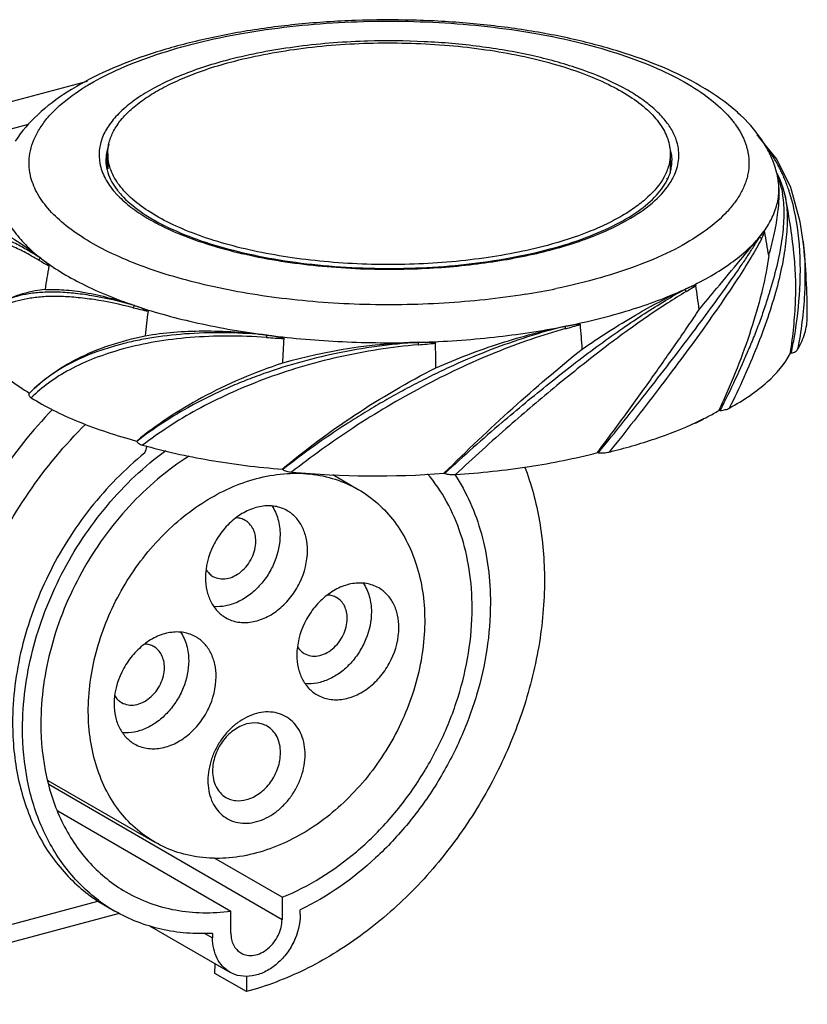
# Model space of a CAD drawing. Header units: millimetres. Extents: x -66 to 68, y 189 to 301.
# Tile 2 of 2: x -21 to 68, y 189 to 301. Entities that reach past the tile are written whole.
import ezdxf

# ---------------------------------------------------------------- set-up
doc = ezdxf.new("R2010")
doc.units = ezdxf.units.MM
doc.header["$LTSCALE"] = 30.734
doc.layers.get('0').update_dxf_attribs({"linetype": 'CONTINUOUS'})

msp = doc.modelspace()

# ---------------------------------------------------------------- linework, layer by layer
at = {"color": 7, "linetype": 'Continuous'}
for p, q in [((-55.14, 282.57), (-13.44, 293.75)), ((-48.18, 281.34), (-20.1, 288.87)), ((-11.14, 284.94), (-11.24, 284.93)), ((-11.24, 284.93), (-11.24, 283.88)), ((-11.14, 285.54), (-11.15, 283.84)), ((52.46, 285.53), (52.45, 283.48)), ((-11.34, 284.77), (-11.34, 284.76)), ((-11.24, 283.88), (-11.17, 283.94)), ((52.66, 284.74), (52.65, 284.78)), ((52.07, 282.71), (52.08, 282.73)), ((52.19, 282.72), (52.19, 282.73)), ((52.74, 282.77), (52.75, 282.79)), ((52.76, 282.77), (52.76, 282.79)), ((64.56, 283.28), (64.45, 283.47)), ((64.6, 282.9), (64.59, 282.94)), ((64.63, 282.74), (64.64, 282.71)), ((64.64, 282.67), (64.64, 282.71)), ((64.64, 282.69), (64.64, 282.71)), ((64.64, 282.69), (64.64, 282.71)), ((64.85, 282.69), (64.85, 282.69)), ((65.43, 280.83), (65.43, 280.82)), ((62.52, 276.09), (62.59, 276.17)), ((67.49, 275.6), (67.49, 275.58)), ((-18.71, 273.73), (-18.62, 273.65)), ((54.06, 270.2), (54.19, 270.26)), ((67.06, 270.21), (67.06, 270.26)), ((67.1, 270.23), (67.1, 270.27)), ((66.04, 263), (66.05, 263.04)), ((66.04, 263), (66.05, 263.04)), ((66.04, 263), (66.15, 263.02)), ((-19.97, 258.49), (-20.01, 258.44)), ((-19.98, 258.49), (-20.01, 258.44)), ((-19.97, 258.48), (-20.01, 258.44)), ((57.99, 256.57), (57.97, 256.52)), ((57.99, 256.57), (57.97, 256.52)), ((58.09, 256.53), (57.97, 256.52)), ((33.45, 255.18), (33.72, 255.41)), ((-7.86, 253.02), (-7.86, 253.07)), ((44.22, 251.76), (44.25, 251.8)), ((44.22, 251.76), (44.25, 251.8)), ((44.22, 251.76), (44.33, 251.74)), ((8.59, 249.89), (8.64, 249.85)), ((14.29, 249.27), (17.18, 247.6)), ((26.88, 249.43), (26.91, 249.46)), ((26.88, 249.43), (26.91, 249.46)), ((26.88, 249.43), (26.97, 249.4)), ((-17.91, 214.72), (-5.83, 207.75)), ((-17.82, 214.28), (8.56, 199.02)), ((-16.8, 211.28), (2.78, 199.96)), ((8.56, 201.51), (0.84, 205.98)), ((8.56, 201.51), (8.56, 199.02)), ((-22.23, 198.41), (-12.25, 201.09)), ((-12.26, 201.07), (-10.34, 199.96)), ((-48.2, 189.42), (-9.8, 199.72)), ((2.78, 197.47), (2.78, 199.96)), ((10.63, 199.58), (10.63, 200.1)), ((-6.41, 198.3), (2.66, 193.05)), ((-0.25, 197.47), (0.71, 196.92)), ((0.71, 197.44), (0.71, 196.92)), ((0.98, 192.91), (1.01, 194.01)), ((4.54, 190.86), (0.98, 192.91)), ((4.54, 192.58), (4.54, 190.86))]:
    msp.add_line(p, q, dxfattribs=at)
for points in [[(66.08, 281.7), (64.5, 284.92), (62.45, 287.5), (62.26, 287.66)], [(64.85, 282.69), (64.74, 282.92), (64.56, 283.28)], [(65.43, 280.82), (65.23, 281.66), (64.85, 282.69)], [(67.49, 275.6), (67.16, 277.83), (66.08, 281.7)]]:
    msp.add_lwpolyline(points, dxfattribs=at)
for centre, radius, start, end in [((20.62, 215.76), 82.53, 91.6691, 91.9062), ((-0.05, 271.07), 25.9, 120.4893, 122.7527), ((47.12, 275.72), 19.42, 46.1896, 48.9946), ((52.14, 283.29), 9.48, 36.1863, 36.8711), ((47.33, 284.68), 5.33, 10.7434, 17.6527), ((-6.32, 284.75), 5.03, 170.793, 179.8224), ((-6.05, 283.85), 5.3, 165.5308, 168.1403), ((47.51, 284.72), 5.14, 9.158, 10.7231), ((47.63, 284.74), 5.03, 0.4551, 9.1712), ((54.78, 284.45), 6.58, 9.825, 10.7217), ((47.37, 282.78), 5.29, 10.7421, 14.6912), ((49.23, 276.04), 17.47, 24.3687, 26.1427), ((47.16, 285.05), 5.54, 335.2255, 338.3441), ((46.42, 286.09), 7.15, 329.4211, 331.7073), ((46.64, 285.98), 6.91, 331.7173, 332.3536), ((54.05, 280.75), 10.77, 11.7427, 14.6616), ((57.35, 281.44), 7.39, 10.7352, 11.3838), ((58.83, 280.31), 6.3, 21.8255, 23.3967), ((61.43, 282.22), 3.24, 9.3525, 10.6617), ((48.67, 275.78), 18.09, 23.2506, 24.3723), ((48.27, 275.61), 18.51, 22.4561, 23.2519), ((46.19, 286.23), 7.42, 328.7713, 329.4306), ((-2.41, 288.12), 10.53, 221.325, 223.5252), ((-3.11, 286.82), 8.81, 217.9307, 220.4644), ((-2.05, 288.46), 11.03, 223.5115, 223.9157), ((-2.46, 287.38), 9.66, 220.4774, 224.3459), ((54.88, 279.28), 10.4, 8.5159, 9.0983), ((-7.29, 266.27), 74.17, 6.2553, 11.3177), ((-11.67, 262.48), 76.14, 8.7176, 10.7546), ((-8.95, 267.18), 76.9, 359.9606, 6.2705), ((-4.83, 297.63), 27.94, 239.7226, 242.3671), ((64.04, 258.38), 83.11, 169.9555, 171.8364), ((40.37, 293.35), 27.2, 300.6904, 303.4312), ((-44.37, 255.93), 100.8, 6.8267, 8.3937), ((23.43, 348.5), 79.85, 279.1351, 281.6656), ((8.17, 332.43), 66.36, 255.6668, 257.1543), ((111.81, 252.75), 119.34, 172.7921, 174.1222), ((23.87, 327.74), 64.2, 285.1299, 286.6652), ((-130.92, 251.33), 173.85, 4.0018, 4.9202), ((13.76, 362.92), 98.39, 265.9428, 267.0898), ((265.17, 249.31), 256.87, 176.5749, 177.1979), ((25.7, 201.67), 62.58, 91.6144, 105.8437), ((15.68, 360.72), 97.13, 274.8955, 276.0559), ((-993.45, 249.89), 1019.47, 0.64332, 0.80058), ((-36.85, 299.86), 104.26, 335.4682, 336.0635), ((185.7, 77.95), 233.65, 130.6634, 132.7946), ((38.63, 290.15), 38.83, 295.4383, 296.9451), ((39.99, 288.05), 36.3, 294.9968, 296.637), ((-34.35, 260.75), 28.86, 341.7923, 343.3872), ((19.1, 352.48), 103.35, 264.7502, 274.3152), ((-1.06, 216.01), 18.54, 233.1462, 239.9503)]:
    msp.add_arc(centre, radius, start, end, dxfattribs=at)
for points, knots in [([(59.86, 290.38), (58.79, 291.31), (56.32, 293.05), (52.1, 295.19), (47.24, 296.99), (41.83, 298.47), (35.96, 299.58), (29.76, 300.33), (23.35, 300.69), (16.88, 300.66), (10.5, 300.24), (4.34, 299.43), (-1.46, 298.25), (-6.78, 296.73), (-11.54, 294.87), (-15.65, 292.67), (-19.08, 290.12), (-20.88, 288.06), (-21.6, 286.96)], [0, 0, 0, 0, 0.049143, 0.103295, 0.162808, 0.227393, 0.296292, 0.368435, 0.442551, 0.517256, 0.591134, 0.662816, 0.731056, 0.794829, 0.853445, 0.906708, 0.955101, 1, 1, 1, 1]), ([(-13.19, 293.4), (-12.07, 294.06), (-9.59, 295.3), (-5.5, 296.84), (-0.91, 298.15), (5.92, 299.57), (15.06, 300.57), (26.2, 300.57), (35.34, 299.57), (42.18, 298.15), (46.77, 296.84), (50.86, 295.3), (54.37, 293.55), (57.24, 291.62), (58.79, 290.13), (59.41, 289.36)], [0, 0, 0, 0, 0.051365, 0.108763, 0.171578, 0.238965, 0.383244, 0.532459, 0.676793, 0.744225, 0.807091, 0.864546, 0.915983, 0.961061, 1, 1, 1, 1]), ([(17.88, 298.25), (15.22, 298.16), (10.09, 297.74), (5.04, 296.79), (2.64, 296.17)], [0, 0, 0, 0, 0.5179, 1, 1, 1, 1]), ([(53.34, 286.34), (53.26, 286.77), (52.98, 287.65), (52.25, 288.9), (51.21, 290.11), (49.89, 291.26), (48.3, 292.36), (45.71, 293.79), (41.87, 295.33), (36.64, 296.75), (30.81, 297.74), (24.6, 298.28), (20.36, 298.32), (18.22, 298.26)], [0, 0, 0, 0, 0.03375, 0.070219, 0.110458, 0.15515, 0.204641, 0.259024, 0.381887, 0.521558, 0.674306, 0.835495, 1, 1, 1, 1]), ([(2.75, 295.89), (3.98, 296.22), (6.53, 296.8), (11.9, 297.67), (18.92, 298.19), (25.99, 297.97), (31.54, 297.34), (35.46, 296.66), (39.11, 295.78), (42.42, 294.71), (45.35, 293.48), (47.83, 292.11), (49.83, 290.61), (51.31, 289.01), (52.1, 287.55), (52.41, 286.39), (52.46, 285.81), (52.46, 285.53)], [0, 0, 0, 0, 0.069927, 0.143812, 0.29899, 0.456175, 0.532514, 0.605779, 0.674911, 0.738978, 0.797231, 0.849168, 0.89464, 0.934011, 0.968398, 0.98439, 1, 1, 1, 1]), ([(2.64, 296.17), (2.31, 296.09), (1.04, 295.75), (-0.21, 295.36), (-1.13, 295.04)], [0, 0, 0, 0, 0.258, 1, 1, 1, 1]), ([(-1.13, 295.04), (-2.03, 294.72), (-3.73, 294.06), (-6.08, 292.91), (-8.07, 291.66), (-9.7, 290.33), (-10.95, 288.93), (-11.78, 287.46), (-12.17, 285.94), (-12.12, 284.92), (-12.03, 284.44)], [0, 0, 0, 0, 0.174184, 0.333232, 0.47646, 0.603919, 0.71668, 0.81721, 0.909729, 1, 1, 1, 1]), ([(-0.99, 294.71), (-0.7, 294.82), (0.54, 295.26), (1.79, 295.63), (2.75, 295.89)], [0, 0, 0, 0, 0.241307, 1, 1, 1, 1]), ([(-11.14, 285.54), (-11.14, 285.98), (-11.02, 286.87), (-10.5, 288.16), (-9.64, 289.42), (-8.48, 290.62), (-7, 291.76), (-5.25, 292.84), (-3.22, 293.84), (-1.76, 294.43), (-0.99, 294.71)], [0, 0, 0, 0, 0.089636, 0.184174, 0.28764, 0.402805, 0.531274, 0.673727, 0.830137, 1, 1, 1, 1]), ([(-19.95, 283.41), (-20.02, 283.81), (-20.08, 284.65), (-19.93, 285.9), (-19.53, 287.14), (-18.88, 288.36), (-18.01, 289.56), (-16.47, 291.17), (-15.07, 292.21), (-14.06, 292.86)], [0, 0, 0, 0, 0.105019, 0.210426, 0.319515, 0.435177, 0.55971, 0.694772, 1, 1, 1, 1]), ([(64.47, 283.48), (64.31, 284.06), (63.9, 285.22), (62.71, 287.41), (61.48, 288.86), (60.57, 289.74)], [0, 0, 0, 0, 0.244841, 0.491024, 1, 1, 1, 1]), ([(59.79, 288.88), (59.97, 288.63), (60.23, 288.24), (60.53, 287.7), (60.73, 287.3), (60.89, 286.89), (61.04, 286.49), (61.15, 286.08), (61.21, 285.81), (61.24, 285.67)], [0, 0, 0, 0, 0.266068, 0.395002, 0.52049, 0.643172, 0.764202, 0.882695, 1, 1, 1, 1]), ([(-11, 286.61), (-11.03, 286.52), (-11.15, 286.18), (-11.24, 285.82), (-11.28, 285.56)], [0, 0, 0, 0, 0.254656, 1, 1, 1, 1]), ([(52.76, 282.79), (53.05, 283.34), (53.47, 284.51), (53.45, 285.76), (53.34, 286.34)], [0, 0, 0, 0, 0.511401, 1, 1, 1, 1]), ([(64.91, 283.74), (64.79, 283.97), (64.32, 284.89), (63.75, 285.75), (63.28, 286.36)], [0, 0, 0, 0, 0.255722, 1, 1, 1, 1]), ([(38.56, 275.18), (37.33, 274.85), (34.78, 274.27), (29.41, 273.4), (22.4, 272.88), (15.32, 273.1), (9.77, 273.73), (5.85, 274.41), (2.2, 275.29), (-1.11, 276.36), (-4.04, 277.59), (-6.52, 278.96), (-8.52, 280.46), (-10, 282.06), (-10.79, 283.52), (-11.09, 284.68), (-11.14, 285.26), (-11.14, 285.54)], [0, 0, 0, 0, 0.069927, 0.143812, 0.29899, 0.456175, 0.532514, 0.605779, 0.674911, 0.738978, 0.797231, 0.849168, 0.89464, 0.934011, 0.968398, 0.98439, 1, 1, 1, 1]), ([(61.26, 285.57), (61.32, 285.19), (61.37, 284.7), (61.34, 284.12), (61.33, 283.83), (61.29, 283.55), (61.22, 283.16), (61.11, 282.68), (60.84, 281.9), (60.38, 280.93), (59.62, 279.81), (58.29, 278.29), (56.09, 276.49), (52.84, 274.58), (48.94, 272.88), (44.46, 271.42), (41.26, 270.64), (39.58, 270.3)], [0, 0, 0, 0, 0.040409, 0.050484, 0.060592, 0.070731, 0.080931, 0.101556, 0.122619, 0.166442, 0.213271, 0.263726, 0.376953, 0.507895, 0.656412, 0.821167, 1, 1, 1, 1]), ([(52.46, 285.53), (52.46, 285.09), (52.33, 284.17), (51.98, 283.33), (51.76, 282.92)], [0, 0, 0, 0, 0.486149, 1, 1, 1, 1]), ([(-12.03, 284.44), (-11.92, 283.86), (-11.48, 282.68), (-10.75, 281.66), (-10.32, 281.17)], [0, 0, 0, 0, 0.471879, 1, 1, 1, 1]), ([(-11.35, 284.77), (-11.35, 284.41), (-11.26, 283.67), (-11, 282.98), (-10.83, 282.63)], [0, 0, 0, 0, 0.484383, 1, 1, 1, 1]), ([(52.31, 283.01), (52.43, 283.3), (52.6, 283.88), (52.66, 284.48), (52.65, 284.78)], [0, 0, 0, 0, 0.511137, 1, 1, 1, 1]), ([(36.11, 269.66), (33.06, 269.17), (26.8, 268.5), (17.37, 268.37), (8.12, 269.09), (0.78, 270.4), (-4.58, 271.87), (-8.15, 273.12), (-11.32, 274.52), (-14.06, 276.06), (-16.33, 277.72), (-18.1, 279.48), (-19.34, 281.33), (-19.81, 282.66), (-19.93, 283.31)], [0, 0, 0, 0, 0.152136, 0.309039, 0.463397, 0.608106, 0.674871, 0.736993, 0.793957, 0.845421, 0.891282, 0.93177, 0.967575, 1, 1, 1, 1]), ([(-10.83, 282.63), (-10.78, 282.53), (-10.55, 282.1), (-10.28, 281.7), (-10.05, 281.41)], [0, 0, 0, 0, 0.237756, 1, 1, 1, 1]), ([(-9.37, 280.62), (-8.71, 279.95), (-7.07, 278.65), (-4.1, 277.03), (-0.48, 275.59), (3.7, 274.4), (8.33, 273.47), (13.27, 272.85), (18.42, 272.55), (23.62, 272.57), (28.74, 272.92), (33.65, 273.58), (38.22, 274.54), (42.32, 275.77), (45.86, 277.23), (48.74, 278.88), (50.87, 280.66), (51.87, 282.04), (52.19, 282.72)], [0, 0, 0, 0, 0.042946, 0.094262, 0.153496, 0.219695, 0.29158, 0.367643, 0.446222, 0.525564, 0.603894, 0.679468, 0.750643, 0.815937, 0.874108, 0.924263, 0.966046, 1, 1, 1, 1]), ([(51.76, 282.92), (51.29, 282.06), (50.27, 280.87), (48.59, 279.51), (47.02, 278.49), (45.21, 277.54), (42.4, 276.33), (40.14, 275.6), (38.56, 275.18)], [0, 0, 0, 0, 0.186202, 0.294742, 0.414362, 0.54514, 0.68678, 1, 1, 1, 1]), ([(62.59, 276.17), (63, 276.67), (63.71, 277.68), (64.46, 279.34), (64.79, 281.02), (64.73, 282.14), (64.64, 282.69)], [0, 0, 0, 0, 0.275063, 0.527337, 0.765389, 1, 1, 1, 1]), ([(63.59, 274.02), (63.84, 274.87), (64.25, 276.49), (64.66, 278.81), (64.81, 280.85), (64.74, 282.11), (64.64, 282.67)], [0, 0, 0, 0, 0.302116, 0.570846, 0.803674, 1, 1, 1, 1]), ([(64.68, 282.66), (64.74, 282.52), (64.94, 281.96), (65.08, 281.37), (65.15, 280.92)], [0, 0, 0, 0, 0.236821, 1, 1, 1, 1]), ([(64.73, 282.8), (64.75, 282.79), (64.8, 282.77), (64.84, 282.73), (64.85, 282.69)], [0, 0, 0, 0, 0.261347, 1, 1, 1, 1]), ([(65.98, 281.03), (65.94, 281.17), (65.76, 281.73), (65.55, 282.28), (65.38, 282.69)], [0, 0, 0, 0, 0.253389, 1, 1, 1, 1]), ([(47.97, 278.25), (48.94, 278.82), (50.65, 280.01), (52.05, 281.58), (52.54, 282.38)], [0, 0, 0, 0, 0.546346, 1, 1, 1, 1]), ([(-9.99, 280.82), (-9.53, 280.34), (-8.48, 279.42), (-7.31, 278.65), (-6.67, 278.27)], [0, 0, 0, 0, 0.47128, 1, 1, 1, 1]), ([(65.16, 280.82), (65.27, 280.09), (65.35, 278.49), (65.12, 275.94), (64.6, 273.11), (63.91, 270.62), (63.25, 268.52), (62.69, 266.87), (62.05, 265.2), (61.11, 262.91), (59.82, 260), (58.68, 257.69), (58.09, 256.53)], [0, 0, 0, 0, 0.086684, 0.186638, 0.299265, 0.423326, 0.489097, 0.557075, 0.627083, 0.698889, 0.847022, 1, 1, 1, 1]), ([(65.43, 280.82), (65.58, 280.1), (65.73, 278.52), (65.61, 275.99), (65.19, 273.19), (64.48, 270.16), (63.48, 266.96), (62.24, 263.63), (60.79, 260.21), (59.71, 257.93), (59.13, 256.79)], [0, 0, 0, 0, 0.087743, 0.187907, 0.300642, 0.424505, 0.557829, 0.699266, 0.847285, 1, 1, 1, 1]), ([(67.1, 270.27), (67.21, 272.16), (67.17, 275.79), (66.5, 279.38), (65.98, 281.03)], [0, 0, 0, 0, 0.521385, 1, 1, 1, 1]), ([(-23.29, 280.17), (-23.18, 279.6), (-22.79, 278.43), (-21.81, 276.78), (-20.43, 275.17), (-19.32, 274.2), (-18.71, 273.73)], [0, 0, 0, 0, 0.217696, 0.452924, 0.712316, 1, 1, 1, 1]), ([(-6.67, 278.27), (-5.82, 277.76), (-3.93, 276.8), (-0.83, 275.59), (2.65, 274.56), (7.83, 273.41), (14.81, 272.54), (20.52, 272.43), (23.43, 272.53)], [0, 0, 0, 0, 0.096571, 0.204098, 0.321561, 0.447551, 0.718016, 1, 1, 1, 1]), ([(23.43, 272.53), (25.85, 272.61), (30.53, 272.97), (37.16, 274.11), (42.2, 275.56), (45.7, 277.01), (47.25, 277.82), (47.97, 278.25)], [0, 0, 0, 0, 0.284879, 0.553132, 0.794146, 0.901847, 1, 1, 1, 1]), ([(-18.92, 273.5), (-19.48, 273.82), (-20.52, 274.41), (-22, 275.13), (-23.27, 275.65), (-24.32, 275.95), (-25.08, 276.03), (-25.56, 275.96), (-25.84, 275.85), (-26.06, 275.7), (-26.29, 275.41), (-26.36, 275.13), (-26.38, 274.95)], [0, 0, 0, 0, 0.224766, 0.417374, 0.577104, 0.704189, 0.800818, 0.839612, 0.8735, 0.904258, 0.934157, 1, 1, 1, 1]), ([(-18.71, 273.73), (-19.24, 274.06), (-20.24, 274.67), (-21.66, 275.45), (-22.87, 276.02), (-23.63, 276.28), (-23.97, 276.37)], [0, 0, 0, 0, 0.320459, 0.594516, 0.820754, 1, 1, 1, 1]), ([(-23.63, 276.7), (-23.5, 276.68), (-23.23, 276.61), (-22.59, 276.35), (-21.6, 275.81), (-20.24, 274.89), (-19.25, 274.15), (-18.71, 273.73)], [0, 0, 0, 0, 0.064599, 0.145427, 0.359187, 0.644421, 1, 1, 1, 1]), ([(44.33, 251.74), (46.27, 254.12), (49.97, 258.75), (54.37, 264.46), (57.52, 268.71), (59.25, 271.11), (60.46, 272.86), (61.24, 274.03), (61.93, 275.09), (62.34, 275.77), (62.53, 276.09)], [0, 0, 0, 0, 0.302474, 0.584402, 0.711175, 0.824573, 0.875309, 0.92166, 0.963374, 1, 1, 1, 1]), ([(54.19, 270.26), (55.08, 270.67), (56.75, 271.51), (59.03, 272.93), (60.96, 274.43), (62.05, 275.53), (62.52, 276.09)], [0, 0, 0, 0, 0.286284, 0.54822, 0.785763, 1, 1, 1, 1]), ([(55.72, 267.92), (56.39, 268.72), (57.94, 270.59), (60.21, 273.32), (61.81, 275.24), (62.53, 276.09)], [0, 0, 0, 0, 0.295565, 0.685982, 1, 1, 1, 1]), ([(62.53, 276.09), (62.58, 276.09), (62.69, 276.04), (62.75, 275.94), (62.76, 275.89)], [0, 0, 0, 0, 0.503438, 1, 1, 1, 1]), ([(63.14, 276.69), (63.14, 276.7), (63.12, 276.72), (63.1, 276.71), (63.08, 276.7), (63.06, 276.69), (63.03, 276.67), (62.99, 276.62), (62.93, 276.57), (62.84, 276.47), (62.72, 276.33), (62.63, 276.22), (62.59, 276.17)], [0, 0, 0, 0, 0.034647, 0.057378, 0.081526, 0.107105, 0.161369, 0.218614, 0.338857, 0.4645, 0.726749, 1, 1, 1, 1]), ([(62.76, 275.89), (62.8, 275.95), (62.93, 276.22), (63.05, 276.49), (63.14, 276.69)], [0, 0, 0, 0, 0.25383, 1, 1, 1, 1]), ([(62.76, 275.89), (62.4, 275.2), (61.53, 273.68), (60, 271.27), (58.13, 268.51), (56, 265.47), (53.61, 262.22), (51.05, 258.83), (48.35, 255.34), (46.5, 252.99), (45.54, 251.83)], [0, 0, 0, 0, 0.079186, 0.176489, 0.289613, 0.416165, 0.552972, 0.697444, 0.847213, 1, 1, 1, 1]), ([(67.49, 275.58), (67.71, 273.62), (67.76, 269.53), (67.25, 265.48), (66.86, 263.42)], [0, 0, 0, 0, 0.483834, 1, 1, 1, 1]), ([(-18.71, 273.73), (-18.76, 273.72), (-18.86, 273.65), (-18.91, 273.55), (-18.92, 273.5)], [0, 0, 0, 0, 0.484903, 1, 1, 1, 1]), ([(63.59, 274.02), (63.42, 272.76), (62.91, 270.13), (61.34, 264.57), (59.69, 260.38), (58.44, 257.56)], [0, 0, 0, 0, 0.221243, 0.464759, 1, 1, 1, 1]), ([(66.05, 263.04), (66.2, 264.01), (66.44, 265.94), (66.65, 268.82), (66.66, 271.62), (66.53, 273.45), (66.43, 274.35)], [0, 0, 0, 0, 0.260311, 0.514302, 0.761068, 1, 1, 1, 1]), ([(-18.62, 273.65), (-18.55, 273.6), (-18.4, 273.49), (-18.23, 273.35), (-18.09, 273.23), (-18, 273.15), (-17.93, 273.08), (-17.88, 273.02), (-17.83, 272.97), (-17.8, 272.92), (-17.79, 272.89), (-17.79, 272.87)], [0, 0, 0, 0, 0.231644, 0.469682, 0.591823, 0.717017, 0.781301, 0.847462, 0.917119, 0.955153, 1, 1, 1, 1]), ([(-18.62, 273.65), (-17.94, 273.13), (-16.44, 272.11), (-12.99, 270.22), (-10.13, 269.07), (-8.11, 268.39)], [0, 0, 0, 0, 0.218701, 0.458716, 1, 1, 1, 1]), ([(54.19, 270.26), (54.29, 270.3), (54.48, 270.39), (54.73, 270.5), (54.92, 270.57), (55.07, 270.63), (55.19, 270.66), (55.28, 270.68), (55.35, 270.67), (55.35, 270.65)], [0, 0, 0, 0, 0.259482, 0.514468, 0.639906, 0.763512, 0.884421, 0.943222, 1, 1, 1, 1]), ([(-8.11, 268.39), (-9.62, 268.81), (-11.84, 269.34), (-14.72, 269.76), (-16.65, 269.91), (-18.42, 269.9), (-20.44, 269.7), (-21.86, 269.32), (-22.69, 268.94)], [0, 0, 0, 0, 0.316973, 0.458989, 0.589364, 0.708327, 0.815724, 1, 1, 1, 1]), ([(-8.26, 268.13), (-9.72, 268.51), (-11.87, 268.96), (-14.67, 269.31), (-16.56, 269.42), (-18.3, 269.4), (-20.32, 269.19), (-21.73, 268.83), (-22.58, 268.48)], [0, 0, 0, 0, 0.310961, 0.451786, 0.582146, 0.701823, 0.81101, 1, 1, 1, 1]), ([(-18.23, 270.18), (-18.6, 270.14), (-19.94, 269.96), (-21.27, 269.59), (-22.17, 269.18)], [0, 0, 0, 0, 0.273878, 1, 1, 1, 1]), ([(-18.23, 270.18), (-17.51, 270.22), (-15.99, 270.19), (-13.57, 269.87), (-10.9, 269.27), (-9.07, 268.71), (-8.11, 268.39)], [0, 0, 0, 0, 0.206675, 0.442416, 0.70732, 1, 1, 1, 1]), ([(33.72, 255.41), (35.5, 256.93), (39.04, 259.86), (43.52, 263.31), (47.03, 265.8), (49.5, 267.45), (51.82, 268.91), (53.34, 269.79), (54.06, 270.2)], [0, 0, 0, 0, 0.279237, 0.54711, 0.673104, 0.791605, 0.901133, 1, 1, 1, 1]), ([(54.25, 269.96), (53.54, 269.54), (52.06, 268.61), (49.79, 267.09), (47.37, 265.38), (44.85, 263.5), (42.25, 261.46), (38.68, 258.58), (36.03, 256.33), (34.27, 254.79)], [0, 0, 0, 0, 0.0988, 0.20815, 0.326503, 0.4524, 0.584287, 0.720468, 1, 1, 1, 1]), ([(40.69, 266.07), (43.11, 266.55), (47.66, 267.67), (52.06, 269.28), (54.06, 270.2)], [0, 0, 0, 0, 0.529381, 1, 1, 1, 1]), ([(42.5, 263.46), (44.47, 264.81), (48.23, 267.22), (52.17, 269.33), (54.06, 270.2)], [0, 0, 0, 0, 0.534126, 1, 1, 1, 1]), ([(54.06, 270.2), (54.08, 270.19), (54.17, 270.14), (54.23, 270.04), (54.25, 269.96)], [0, 0, 0, 0, 0.222644, 1, 1, 1, 1]), ([(66.15, 263.02), (66.27, 263.63), (66.72, 266.02), (67, 268.43), (67.1, 270.23)], [0, 0, 0, 0, 0.255953, 1, 1, 1, 1]), ([(-8.11, 268.39), (-8.16, 268.37), (-8.22, 268.28), (-8.25, 268.19), (-8.26, 268.13)], [0, 0, 0, 0, 0.44538, 1, 1, 1, 1]), ([(-7.96, 268.33), (-7.84, 268.3), (-7.67, 268.24), (-7.44, 268.15), (-7.26, 268.09), (-7.09, 268.02), (-6.94, 267.96), (-6.82, 267.9), (-6.74, 267.86), (-6.67, 267.82), (-6.61, 267.78), (-6.59, 267.74), (-6.59, 267.73)], [0, 0, 0, 0, 0.242993, 0.365535, 0.48887, 0.613119, 0.738553, 0.801894, 0.865897, 0.931092, 0.96478, 1, 1, 1, 1]), ([(-7.96, 268.33), (-5.67, 267.56), (-0.76, 266.24), (4.24, 265.39), (6.86, 265.05)], [0, 0, 0, 0, 0.478008, 1, 1, 1, 1]), ([(44.25, 251.8), (45.31, 253.21), (46.86, 255.32), (48.91, 258.12), (50.38, 260.19), (51.8, 262.21), (53.18, 264.17), (54.48, 266.06), (55.31, 267.31), (55.72, 267.92)], [0, 0, 0, 0, 0.26675, 0.397677, 0.526051, 0.651249, 0.772576, 0.88912, 1, 1, 1, 1]), ([(66.86, 263.42), (67.2, 263.99), (67.75, 265.19), (67.95, 266.5), (67.95, 267.13)], [0, 0, 0, 0, 0.516508, 1, 1, 1, 1]), ([(40.51, 266.03), (37.7, 265.33), (33.46, 263.96), (28.65, 261.95), (25.85, 260.63), (23.76, 259.59), (21.69, 258.49), (19.68, 257.34), (17.7, 256.16), (15.15, 254.56), (12.11, 252.49), (9.77, 250.74), (8.64, 249.85)], [0, 0, 0, 0, 0.241571, 0.369767, 0.434643, 0.499672, 0.564612, 0.629237, 0.693304, 0.756619, 0.880534, 1, 1, 1, 1]), ([(24.13, 264.23), (26.94, 264.31), (32.43, 264.69), (37.87, 265.51), (40.51, 266.03)], [0, 0, 0, 0, 0.511365, 1, 1, 1, 1]), ([(25.96, 261.34), (28.35, 262.39), (33.12, 264.22), (38.06, 265.54), (40.51, 266.03)], [0, 0, 0, 0, 0.511583, 1, 1, 1, 1]), ([(40.63, 265.77), (40.63, 265.8), (40.63, 265.85), (40.59, 265.94), (40.55, 266.01), (40.51, 266.03)], [0, 0, 0, 0, 0.286024, 0.566267, 1, 1, 1, 1]), ([(40.69, 266.07), (40.82, 266.09), (41.02, 266.13), (41.3, 266.18), (41.5, 266.21), (41.7, 266.24), (41.87, 266.27), (42, 266.28), (42.1, 266.28), (42.19, 266.28), (42.25, 266.27), (42.28, 266.25), (42.29, 266.24)], [0, 0, 0, 0, 0.253924, 0.380226, 0.506029, 0.631266, 0.755796, 0.817722, 0.879321, 0.940408, 0.970644, 1, 1, 1, 1]), ([(-26.25, 264.81), (-25.74, 263.58), (-24.42, 261.82), (-22.13, 259.87), (-20.73, 258.94), (-19.98, 258.49)], [0, 0, 0, 0, 0.444037, 0.706924, 1, 1, 1, 1]), ([(-19.98, 258.49), (-19.24, 259.25), (-17.54, 260.7), (-14.51, 262.51), (-10.92, 263.98), (-8.29, 264.68), (-6.9, 264.97)], [0, 0, 0, 0, 0.214388, 0.450594, 0.712054, 1, 1, 1, 1]), ([(6.86, 265.05), (3.95, 265.31), (-0.34, 265.42), (-5.22, 264.91), (-7.76, 264.46), (-12.79, 263.3), (-17.22, 261.3), (-19.97, 258.49)], [0, 0, 0, 0, 0.309773, 0.451912, 0.519123, 0.583446, 1, 1, 1, 1]), ([(6.8, 264.78), (5.33, 264.88), (2.45, 264.98), (-1.76, 264.82), (-5.7, 264.35), (-9.31, 263.55), (-12.55, 262.51), (-15.39, 261.23), (-17.8, 259.73), (-19.18, 258.56), (-19.8, 257.97)], [0, 0, 0, 0, 0.156377, 0.306133, 0.447262, 0.578365, 0.698826, 0.808658, 0.908692, 1, 1, 1, 1]), ([(-6.9, 264.97), (-4.76, 265.33), (-0.15, 265.68), (4.46, 265.36), (6.86, 265.05)], [0, 0, 0, 0, 0.473397, 1, 1, 1, 1]), ([(6.86, 265.05), (6.83, 265.02), (6.82, 264.92), (6.81, 264.83), (6.8, 264.78)], [0, 0, 0, 0, 0.403264, 1, 1, 1, 1]), ([(7.05, 265.02), (7.2, 265.01), (7.41, 264.98), (7.7, 264.93), (7.92, 264.9), (8.14, 264.86), (8.32, 264.82), (8.47, 264.79), (8.57, 264.76), (8.66, 264.73), (8.73, 264.7), (8.76, 264.68), (8.76, 264.66)], [0, 0, 0, 0, 0.248216, 0.372703, 0.497462, 0.62252, 0.747937, 0.810822, 0.873875, 0.937192, 0.969061, 1, 1, 1, 1]), ([(7.05, 265.02), (9.82, 264.67), (15.44, 264.19), (21.09, 264.14), (23.93, 264.22)], [0, 0, 0, 0, 0.495079, 1, 1, 1, 1]), ([(40.63, 265.77), (39.31, 265.41), (36.61, 264.57), (32.57, 263.05), (28.47, 261.26), (24.42, 259.21), (20.46, 256.99), (16.65, 254.63), (13.06, 252.15), (10.77, 250.42), (9.64, 249.57)], [0, 0, 0, 0, 0.117026, 0.24056, 0.368313, 0.498037, 0.627648, 0.755363, 0.8798, 1, 1, 1, 1]), ([(23.93, 264.22), (20.83, 264.01), (14.73, 263.19), (8.11, 261.33), (3.95, 259.73), (2, 258.9), (0.14, 258.01), (-2.2, 256.8), (-4.9, 255.19), (-6.92, 253.76), (-7.86, 253.02)], [0, 0, 0, 0, 0.273026, 0.53853, 0.60201, 0.664092, 0.724496, 0.783094, 0.895113, 1, 1, 1, 1]), ([(23.97, 263.95), (22.46, 263.82), (19.44, 263.45), (14.97, 262.6), (10.62, 261.47), (6.47, 260.07), (2.58, 258.46), (-1.01, 256.68), (-4.26, 254.74), (-6.25, 253.32), (-7.2, 252.62)], [0, 0, 0, 0, 0.135455, 0.271467, 0.405838, 0.536621, 0.662314, 0.781785, 0.894421, 1, 1, 1, 1]), ([(23.93, 264.22), (23.94, 264.21), (23.95, 264.16), (23.97, 264.07), (23.97, 263.99), (23.97, 263.95)], [0, 0, 0, 0, 0.156384, 0.540897, 1, 1, 1, 1]), ([(24.13, 264.23), (24.29, 264.23), (24.51, 264.24), (24.82, 264.24), (25.04, 264.24), (25.27, 264.24), (25.46, 264.23), (25.61, 264.22), (25.72, 264.21), (25.82, 264.19), (25.88, 264.18), (25.93, 264.15), (25.93, 264.13)], [0, 0, 0, 0, 0.25121, 0.376705, 0.502107, 0.627398, 0.752537, 0.81503, 0.877436, 0.939674, 0.970646, 1, 1, 1, 1]), ([(26.91, 249.46), (29.43, 251.96), (34.5, 256.77), (39.81, 261.32), (42.5, 263.46)], [0, 0, 0, 0, 0.507932, 1, 1, 1, 1]), ([(59.13, 256.79), (59.93, 257.23), (61.43, 258.13), (63.91, 260.04), (65.4, 261.77), (66.04, 263)], [0, 0, 0, 0, 0.292552, 0.555792, 1, 1, 1, 1]), ([(66.15, 263.02), (66.31, 263.05), (66.57, 263.14), (66.8, 263.32), (66.86, 263.42)], [0, 0, 0, 0, 0.591963, 1, 1, 1, 1]), ([(8.61, 261.87), (5.47, 260.82), (-0.32, 258.37), (-5.59, 254.93), (-7.86, 253.07)], [0, 0, 0, 0, 0.530331, 1, 1, 1, 1]), ([(8.59, 249.89), (11.19, 252.07), (16.78, 256.23), (22.79, 259.74), (25.96, 261.34)], [0, 0, 0, 0, 0.48873, 1, 1, 1, 1]), ([(-20.01, 258.44), (-20.04, 258.41), (-20.08, 258.33), (-20.04, 258.19), (-19.94, 258.07), (-19.86, 258), (-19.8, 257.97)], [0, 0, 0, 0, 0.225052, 0.440085, 0.693741, 1, 1, 1, 1]), ([(-19.8, 257.97), (-19, 257.46), (-17.27, 256.49), (-13.33, 254.71), (-10.11, 253.67), (-7.86, 253.07)], [0, 0, 0, 0, 0.219744, 0.460555, 1, 1, 1, 1]), ([(-17.37, 256.65), (-19.69, 254.28), (-22.82, 250.34), (-26.2, 244.58), (-29.02, 238.53), (-31.4, 230.64), (-32, 224.1), (-31.94, 220.91)], [0, 0, 0, 0, 0.251392, 0.378772, 0.506142, 0.757466, 1, 1, 1, 1]), ([(56.26, 255.6), (56.41, 255.67), (56.99, 255.97), (57.56, 256.28), (57.97, 256.52)], [0, 0, 0, 0, 0.256036, 1, 1, 1, 1]), ([(58.09, 256.53), (58.29, 256.53), (58.65, 256.59), (58.99, 256.71), (59.13, 256.79)], [0, 0, 0, 0, 0.551361, 1, 1, 1, 1]), ([(-29.13, 219.29), (-29.13, 222.49), (-28.37, 229.05), (-25.26, 238.55), (-20.35, 247.42), (-16, 252.64), (-13.61, 254.99)], [0, 0, 0, 0, 0.241229, 0.492394, 0.747538, 1, 1, 1, 1]), ([(34.27, 254.79), (33.23, 253.88), (31.19, 252.06), (29.18, 250.21), (28.16, 249.29)], [0, 0, 0, 0, 0.501582, 1, 1, 1, 1]), ([(45.54, 251.83), (47.3, 252.25), (50.62, 253.2), (53.84, 254.46), (55.33, 255.15)], [0, 0, 0, 0, 0.525783, 1, 1, 1, 1]), ([(-7.86, 253.02), (-7.85, 252.98), (-7.78, 252.88), (-7.56, 252.73), (-7.35, 252.66), (-7.2, 252.62)], [0, 0, 0, 0, 0.176059, 0.405754, 1, 1, 1, 1]), ([(-7.2, 252.62), (-4.73, 251.91), (0.51, 250.76), (5.82, 250.11), (8.59, 249.89)], [0, 0, 0, 0, 0.481002, 1, 1, 1, 1]), ([(-6.93, 251.73), (-9.2, 249.9), (-13.37, 245.65), (-18.11, 238.12), (-21.15, 229.84), (-21.9, 224.05), (-21.9, 221.22)], [0, 0, 0, 0, 0.249722, 0.505073, 0.757741, 1, 1, 1, 1]), ([(-20.77, 220.57), (-20.77, 223.53), (-19.95, 229.59), (-16.65, 238.2), (-11.51, 245.94), (-7.02, 250.22), (-4.59, 252.01)], [0, 0, 0, 0, 0.242824, 0.496202, 0.751601, 1, 1, 1, 1]), ([(28.16, 249.29), (30.96, 249.47), (36.36, 250.04), (41.69, 251.1), (44.22, 251.76)], [0, 0, 0, 0, 0.517064, 1, 1, 1, 1]), ([(44.33, 251.74), (44.54, 251.72), (44.95, 251.72), (45.35, 251.78), (45.54, 251.83)], [0, 0, 0, 0, 0.513961, 1, 1, 1, 1]), ([(-1.95, 251.37), (-4.44, 249.79), (-9.06, 245.85), (-14.38, 238.44), (-17.84, 230.02), (-18.7, 224.04), (-18.7, 221.13)], [0, 0, 0, 0, 0.246101, 0.501521, 0.756122, 1, 1, 1, 1]), ([(5.68, 248.83), (6.68, 249.09), (8.7, 249.46), (11.73, 249.45), (14.6, 248.85), (16.36, 248.07), (17.18, 247.6)], [0, 0, 0, 0, 0.263407, 0.515933, 0.760204, 1, 1, 1, 1]), ([(8.64, 249.85), (8.7, 249.8), (8.84, 249.73), (9.17, 249.63), (9.45, 249.59), (9.64, 249.57)], [0, 0, 0, 0, 0.199224, 0.441889, 1, 1, 1, 1]), ([(30.06, 234.2), (30.06, 235.65), (29.85, 238.49), (28.89, 242.56), (27.31, 246.24), (25.83, 248.41), (25, 249.38)], [0, 0, 0, 0, 0.266709, 0.521825, 0.765701, 1, 1, 1, 1]), ([(26.97, 249.4), (27.06, 249.37), (27.24, 249.32), (27.64, 249.28), (27.96, 249.28), (28.16, 249.29)], [0, 0, 0, 0, 0.228016, 0.479236, 1, 1, 1, 1]), ([(28.1, 249.27), (28.77, 248.27), (29.94, 246.11), (31.65, 241.3), (32.12, 237.39), (32.12, 234.75)], [0, 0, 0, 0, 0.236379, 0.481605, 1, 1, 1, 1]), ([(35.99, 250.17), (36.75, 248.19), (37.88, 243.94), (38.23, 239.58), (38.23, 237.34)], [0, 0, 0, 0, 0.487493, 1, 1, 1, 1]), ([(-5.83, 207.75), (-6.62, 208.2), (-8.12, 209.29), (-10.01, 211.35), (-11.51, 213.82), (-12.59, 216.61), (-13.23, 219.66), (-13.48, 224.05), (-12.77, 228.59), (-11.24, 232.97), (-9.16, 237.24), (-6.35, 241.09), (-2.96, 244.3), (0.61, 246.9), (3.62, 248.28), (5.68, 248.83)], [0, 0, 0, 0, 0.052491, 0.105883, 0.160951, 0.218248, 0.278066, 0.340434, 0.471522, 0.539577, 0.608388, 0.745252, 0.812193, 0.877275, 1, 1, 1, 1]), ([(17.18, 247.6), (17.97, 247.14), (19.47, 246.06), (21.36, 243.99), (22.86, 241.53), (23.95, 238.73), (24.59, 235.68), (24.83, 231.29), (24.13, 226.76), (22.6, 222.37), (20.51, 218.1), (17.7, 214.25), (14.31, 211.04), (10.74, 208.44), (7.73, 207.07), (5.68, 206.52)], [0, 0, 0, 0, 0.052491, 0.105883, 0.160951, 0.218248, 0.278066, 0.340434, 0.471522, 0.539577, 0.608388, 0.745252, 0.812193, 0.877275, 1, 1, 1, 1]), ([(9.16, 245.19), (8.95, 245.32), (8.5, 245.52), (7.52, 245.78), (6.17, 245.76), (4.56, 245.23), (3.05, 244.25), (1.74, 242.89), (0.4, 240.75), (-0.09, 238.85), (-0.09, 237.61)], [0, 0, 0, 0, 0.052462, 0.105646, 0.216215, 0.335329, 0.463271, 0.597858, 0.735326, 1, 1, 1, 1]), ([(7.4, 245.75), (7.72, 245.3), (8.2, 244.23), (8.34, 243.08), (8.34, 242.49)], [0, 0, 0, 0, 0.480155, 1, 1, 1, 1]), ([(11.44, 240.7), (11.44, 241.18), (11.35, 242.1), (10.9, 243.39), (10.18, 244.46), (9.52, 244.99), (9.16, 245.19)], [0, 0, 0, 0, 0.271775, 0.52687, 0.767635, 1, 1, 1, 1]), ([(4.41, 244.1), (4.25, 244.19), (3.91, 244.33), (3.55, 244.39), (3.37, 244.39)], [0, 0, 0, 0, 0.493619, 1, 1, 1, 1]), ([(5.6, 241.75), (5.6, 242), (5.55, 242.49), (5.32, 243.16), (4.93, 243.72), (4.59, 244), (4.41, 244.1)], [0, 0, 0, 0, 0.271759, 0.526883, 0.767638, 1, 1, 1, 1]), ([(0.75, 237.78), (0.98, 237.65), (1.49, 237.47), (2.32, 237.49), (3.17, 237.76), (3.96, 238.28), (4.64, 238.99), (5.34, 240.11), (5.6, 241.1), (5.6, 241.75)], [0, 0, 0, 0, 0.10526, 0.215875, 0.335039, 0.463035, 0.597677, 0.735209, 1, 1, 1, 1]), ([(8.34, 242.49), (8.34, 241.45), (8, 239.85), (7.02, 237.96), (6.04, 236.67), (4.88, 235.62), (3.59, 234.84), (2.23, 234.39), (1.31, 234.33), (0.87, 234.36)], [0, 0, 0, 0, 0.256206, 0.38977, 0.522649, 0.651916, 0.775202, 0.891182, 1, 1, 1, 1]), ([(2.19, 233.12), (2.4, 232.99), (2.85, 232.78), (3.84, 232.53), (5.19, 232.55), (6.79, 233.08), (8.31, 234.06), (9.62, 235.42), (10.95, 237.56), (11.44, 239.46), (11.44, 240.7)], [0, 0, 0, 0, 0.052462, 0.105646, 0.216215, 0.335329, 0.463271, 0.597858, 0.735326, 1, 1, 1, 1]), ([(-0.01, 238.53), (0.08, 238.38), (0.31, 238.09), (0.6, 237.87), (0.75, 237.78)], [0, 0, 0, 0, 0.506374, 1, 1, 1, 1]), ([(-0.09, 237.61), (-0.09, 237.13), (0.01, 236.2), (0.45, 234.92), (1.18, 233.85), (1.84, 233.32), (2.19, 233.12)], [0, 0, 0, 0, 0.271775, 0.52687, 0.767635, 1, 1, 1, 1]), ([(38.23, 237.34), (38.23, 234.84), (37.77, 229.73), (35.83, 222.2), (32.72, 214.91), (28.53, 208.12), (23.45, 202.09), (17.63, 197.05), (11.32, 193.19), (6.8, 191.46), (4.54, 190.86)], [0, 0, 0, 0, 0.122665, 0.249758, 0.379551, 0.510004, 0.639013, 0.764627, 0.885273, 1, 1, 1, 1]), ([(19.49, 236.47), (19.28, 236.59), (18.83, 236.8), (17.85, 237.05), (16.5, 237.04), (14.89, 236.5), (13.38, 235.52), (12.07, 234.16), (10.73, 232.03), (10.24, 230.12), (10.24, 228.89)], [0, 0, 0, 0, 0.052462, 0.105646, 0.216215, 0.335329, 0.463271, 0.597858, 0.735326, 1, 1, 1, 1]), ([(17.73, 237.02), (18.05, 236.57), (18.53, 235.51), (18.67, 234.36), (18.67, 233.77)], [0, 0, 0, 0, 0.480155, 1, 1, 1, 1]), ([(21.77, 231.98), (21.77, 232.45), (21.68, 233.38), (21.23, 234.67), (20.51, 235.74), (19.85, 236.27), (19.49, 236.47)], [0, 0, 0, 0, 0.271775, 0.52687, 0.767635, 1, 1, 1, 1]), ([(14.74, 235.38), (14.58, 235.47), (14.24, 235.61), (13.88, 235.66), (13.7, 235.67)], [0, 0, 0, 0, 0.493619, 1, 1, 1, 1]), ([(15.93, 233.03), (15.93, 233.28), (15.88, 233.76), (15.65, 234.44), (15.27, 235), (14.92, 235.27), (14.74, 235.38)], [0, 0, 0, 0, 0.271759, 0.526883, 0.767638, 1, 1, 1, 1]), ([(8.56, 201.51), (11.61, 202.74), (15.96, 205.48), (20.8, 210.26), (24.01, 214.49), (26.63, 219.14), (29.18, 225.61), (30.06, 230.8), (30.06, 234.2)], [0, 0, 0, 0, 0.239211, 0.365703, 0.494666, 0.624377, 0.753044, 1, 1, 1, 1]), ([(32.12, 234.75), (32.12, 231.25), (31.27, 225.9), (28.75, 219.18), (26.15, 214.32), (22.96, 209.85), (18.11, 204.67), (13.73, 201.59), (10.63, 200.1)], [0, 0, 0, 0, 0.245685, 0.373608, 0.502762, 0.631534, 0.758341, 1, 1, 1, 1]), ([(18.67, 233.77), (18.67, 232.73), (18.33, 231.13), (17.35, 229.24), (16.37, 227.95), (15.21, 226.89), (13.92, 226.12), (12.57, 225.67), (11.64, 225.6), (11.2, 225.64)], [0, 0, 0, 0, 0.256206, 0.38977, 0.522649, 0.651916, 0.775202, 0.891182, 1, 1, 1, 1]), ([(11.08, 229.06), (11.31, 228.93), (11.82, 228.75), (12.65, 228.76), (13.5, 229.04), (14.29, 229.56), (14.97, 230.27), (15.67, 231.39), (15.93, 232.38), (15.93, 233.03)], [0, 0, 0, 0, 0.10526, 0.215875, 0.335039, 0.463035, 0.597677, 0.735209, 1, 1, 1, 1]), ([(-1.17, 230.93), (-1.38, 231.06), (-1.83, 231.26), (-2.81, 231.52), (-4.16, 231.5), (-5.77, 230.97), (-7.28, 229.99), (-8.59, 228.63), (-9.93, 226.49), (-10.42, 224.59), (-10.42, 223.35)], [0, 0, 0, 0, 0.052462, 0.105646, 0.216215, 0.335329, 0.463271, 0.597858, 0.735326, 1, 1, 1, 1]), ([(-2.93, 231.49), (-2.61, 231.04), (-2.13, 229.97), (-1.99, 228.82), (-1.99, 228.23)], [0, 0, 0, 0, 0.480155, 1, 1, 1, 1]), ([(12.52, 224.39), (12.73, 224.27), (13.18, 224.06), (14.17, 223.81), (15.52, 223.83), (17.13, 224.36), (18.64, 225.34), (19.95, 226.7), (21.28, 228.84), (21.77, 230.74), (21.77, 231.98)], [0, 0, 0, 0, 0.052462, 0.105646, 0.216215, 0.335329, 0.463271, 0.597858, 0.735326, 1, 1, 1, 1]), ([(1.11, 226.44), (1.11, 226.92), (1.02, 227.84), (0.57, 229.13), (-0.15, 230.2), (-0.81, 230.73), (-1.17, 230.93)], [0, 0, 0, 0, 0.271775, 0.52687, 0.767635, 1, 1, 1, 1]), ([(-5.93, 229.84), (-6.08, 229.93), (-6.42, 230.07), (-6.78, 230.13), (-6.96, 230.13)], [0, 0, 0, 0, 0.493619, 1, 1, 1, 1]), ([(-4.73, 227.49), (-4.73, 227.74), (-4.78, 228.23), (-5.02, 228.9), (-5.4, 229.46), (-5.74, 229.74), (-5.93, 229.84)], [0, 0, 0, 0, 0.271759, 0.526883, 0.767638, 1, 1, 1, 1]), ([(10.32, 229.81), (10.41, 229.66), (10.64, 229.37), (10.93, 229.15), (11.08, 229.06)], [0, 0, 0, 0, 0.506374, 1, 1, 1, 1]), ([(-1.99, 228.23), (-1.99, 227.19), (-2.33, 225.59), (-3.31, 223.7), (-4.29, 222.41), (-5.45, 221.36), (-6.74, 220.58), (-8.1, 220.13), (-9.02, 220.07), (-9.46, 220.1)], [0, 0, 0, 0, 0.256206, 0.38977, 0.522649, 0.651916, 0.775202, 0.891182, 1, 1, 1, 1]), ([(10.24, 228.89), (10.24, 228.41), (10.34, 227.48), (10.78, 226.2), (11.51, 225.13), (12.17, 224.6), (12.52, 224.39)], [0, 0, 0, 0, 0.271775, 0.52687, 0.767635, 1, 1, 1, 1]), ([(-9.58, 223.52), (-9.35, 223.39), (-8.84, 223.21), (-8.01, 223.23), (-7.17, 223.5), (-6.37, 224.02), (-5.69, 224.73), (-4.99, 225.85), (-4.73, 226.84), (-4.73, 227.49)], [0, 0, 0, 0, 0.10526, 0.215875, 0.335039, 0.463035, 0.597677, 0.735209, 1, 1, 1, 1]), ([(-8.14, 218.85), (-7.93, 218.73), (-7.48, 218.52), (-6.49, 218.27), (-5.14, 218.29), (-3.54, 218.82), (-2.02, 219.8), (-0.71, 221.16), (0.62, 223.3), (1.11, 225.2), (1.11, 226.44)], [0, 0, 0, 0, 0.052462, 0.105646, 0.216215, 0.335329, 0.463271, 0.597858, 0.735326, 1, 1, 1, 1]), ([(-10.34, 224.27), (-10.25, 224.12), (-10.02, 223.83), (-9.73, 223.61), (-9.58, 223.52)], [0, 0, 0, 0, 0.506374, 1, 1, 1, 1]), ([(-10.42, 223.35), (-10.42, 222.87), (-10.33, 221.94), (-9.88, 220.66), (-9.15, 219.59), (-8.5, 219.06), (-8.14, 218.85)], [0, 0, 0, 0, 0.271775, 0.52687, 0.767635, 1, 1, 1, 1]), ([(5.68, 222.28), (4.92, 222.08), (3.82, 221.52), (2.59, 220.45), (1.76, 219.47), (1.08, 218.36), (0.57, 217.17), (0.26, 215.94), (0.18, 215.11), (0.18, 214.7)], [0, 0, 0, 0, 0.234607, 0.360338, 0.489468, 0.620048, 0.749971, 0.877202, 1, 1, 1, 1]), ([(11.17, 217.64), (11.17, 218.4), (10.98, 219.53), (10.29, 220.8), (9.6, 221.56), (8.75, 222.11), (7.78, 222.43), (6.73, 222.49), (6.03, 222.38), (5.68, 222.28)], [0, 0, 0, 0, 0.268616, 0.393253, 0.512926, 0.630378, 0.748845, 0.871334, 1, 1, 1, 1]), ([(-21.9, 221.22), (-21.9, 219.12), (-21.51, 215.03), (-19.92, 210.21), (-18.04, 206.84), (-16.37, 204.61), (-14.44, 202.66), (-13, 201.57), (-12.25, 201.09)], [0, 0, 0, 0, 0.270919, 0.525883, 0.648112, 0.767344, 0.884358, 1, 1, 1, 1]), ([(-12.18, 201.17), (-12.86, 201.68), (-14.15, 202.8), (-16.46, 205.4), (-18.77, 209.32), (-20.42, 214.73), (-20.77, 218.59), (-20.77, 220.57)], [0, 0, 0, 0, 0.115606, 0.23284, 0.474562, 0.7298, 1, 1, 1, 1]), ([(-18.7, 221.13), (-18.7, 219.11), (-18.31, 215.19), (-16.73, 210.59), (-14.85, 207.41), (-13.18, 205.32), (-11.27, 203.54), (-9.84, 202.56), (-9.09, 202.12)], [0, 0, 0, 0, 0.271441, 0.526227, 0.648237, 0.767272, 0.884188, 1, 1, 1, 1]), ([(4.55, 221.1), (4.02, 220.95), (2.98, 220.42), (1.97, 219.37), (1.34, 218.35), (0.87, 217.26), (0.71, 216.37), (0.71, 215.79)], [0, 0, 0, 0, 0.23499, 0.489475, 0.620267, 0.75039, 1, 1, 1, 1]), ([(6.88, 220.85), (6.71, 220.94), (6.35, 221.1), (5.57, 221.26), (4.95, 221.2), (4.55, 221.1)], [0, 0, 0, 0, 0.240328, 0.485096, 1, 1, 1, 1]), ([(8.39, 217.85), (8.39, 218.17), (8.33, 218.79), (8.04, 219.65), (7.55, 220.36), (7.11, 220.71), (6.88, 220.85)], [0, 0, 0, 0, 0.271767, 0.526868, 0.767631, 1, 1, 1, 1]), ([(4.55, 212.55), (5.08, 212.69), (6.12, 213.22), (7.14, 214.27), (7.76, 215.29), (8.23, 216.38), (8.39, 217.27), (8.39, 217.85)], [0, 0, 0, 0, 0.23499, 0.489475, 0.620267, 0.75039, 1, 1, 1, 1]), ([(5.68, 210.06), (6.43, 210.26), (7.53, 210.82), (8.76, 211.89), (9.59, 212.87), (10.27, 213.98), (10.78, 215.17), (11.1, 216.4), (11.17, 217.24), (11.17, 217.64)], [0, 0, 0, 0, 0.234607, 0.360338, 0.489468, 0.620048, 0.749971, 0.877202, 1, 1, 1, 1]), ([(0.71, 215.79), (0.71, 215.47), (0.77, 214.85), (1.07, 214), (1.55, 213.28), (1.99, 212.93), (2.22, 212.79)], [0, 0, 0, 0, 0.271767, 0.526868, 0.767631, 1, 1, 1, 1]), ([(0.18, 214.7), (0.18, 213.94), (0.37, 212.81), (1.06, 211.54), (1.76, 210.78), (2.61, 210.23), (3.58, 209.92), (4.62, 209.85), (5.33, 209.96), (5.68, 210.06)], [0, 0, 0, 0, 0.268616, 0.393253, 0.512926, 0.630378, 0.748845, 0.871334, 1, 1, 1, 1]), ([(2.22, 212.79), (2.39, 212.7), (2.75, 212.54), (3.53, 212.38), (4.15, 212.44), (4.55, 212.55)], [0, 0, 0, 0, 0.240328, 0.485096, 1, 1, 1, 1]), ([(5.68, 206.52), (4.67, 206.25), (2.65, 205.88), (-0.37, 205.9), (-3.24, 206.49), (-5.01, 207.27), (-5.83, 207.75)], [0, 0, 0, 0, 0.263407, 0.515933, 0.760204, 1, 1, 1, 1]), ([(-9.09, 202.12), (-8.23, 201.63), (-6.41, 200.78), (-3.47, 199.99), (-0.37, 199.69), (1.72, 199.82), (2.78, 199.96)], [0, 0, 0, 0, 0.242798, 0.488657, 0.740344, 1, 1, 1, 1]), ([(0.71, 197.44), (-0.27, 197.39), (-2.23, 197.4), (-5.1, 197.84), (-7.83, 198.67), (-9.53, 199.49), (-10.34, 199.96)], [0, 0, 0, 0, 0.257545, 0.508846, 0.755585, 1, 1, 1, 1]), ([(10.63, 199.58), (10.63, 198.51), (10.2, 196.88), (9.06, 195.04), (7.93, 193.87), (6.63, 193.02), (5.24, 192.57), (3.87, 192.55), (3.03, 192.84), (2.66, 193.05)], [0, 0, 0, 0, 0.264781, 0.402316, 0.536971, 0.664979, 0.784145, 0.894753, 1, 1, 1, 1]), ([(3.92, 195.22), (4.13, 195.09), (4.62, 194.92), (5.42, 194.93), (6.23, 195.2), (7.26, 195.87), (8.24, 197.14), (8.56, 198.4), (8.56, 199.02)], [0, 0, 0, 0, 0.105407, 0.216184, 0.335531, 0.463734, 0.734792, 1, 1, 1, 1]), ([(2.78, 197.47), (2.78, 197.23), (2.82, 196.77), (3.04, 196.12), (3.41, 195.59), (3.74, 195.32), (3.92, 195.22)], [0, 0, 0, 0, 0.271743, 0.526906, 0.767638, 1, 1, 1, 1]), ([(2.66, 193.05), (2.36, 193.23), (1.8, 193.69), (1.17, 194.61), (0.79, 195.71), (0.71, 196.51), (0.71, 196.92)], [0, 0, 0, 0, 0.232356, 0.473116, 0.728223, 1, 1, 1, 1])]:
    msp.add_open_spline(points, degree=3, knots=knots, dxfattribs=at)
for points in [[(59.41, 289.36), (59.52, 289.24), (59.62, 289.11), (59.72, 288.98)], [(-19.93, 283.31), (-19.94, 283.34), (-19.94, 283.37), (-19.95, 283.41)], [(64.62, 282.81), (64.66, 282.82), (64.7, 282.81), (64.73, 282.8)], [(-8.11, 268.39), (-8.06, 268.37), (-8.01, 268.35), (-7.96, 268.33)], [(40.51, 266.03), (40.57, 266.04), (40.63, 266.05), (40.69, 266.07)], [(6.86, 265.05), (6.92, 265.04), (6.99, 265.03), (7.05, 265.02)], [(23.93, 264.22), (24, 264.22), (24.07, 264.23), (24.13, 264.23)]]:
    msp.add_open_spline(points, degree=3, dxfattribs=at)

doc.saveas('drawing.dxf')
